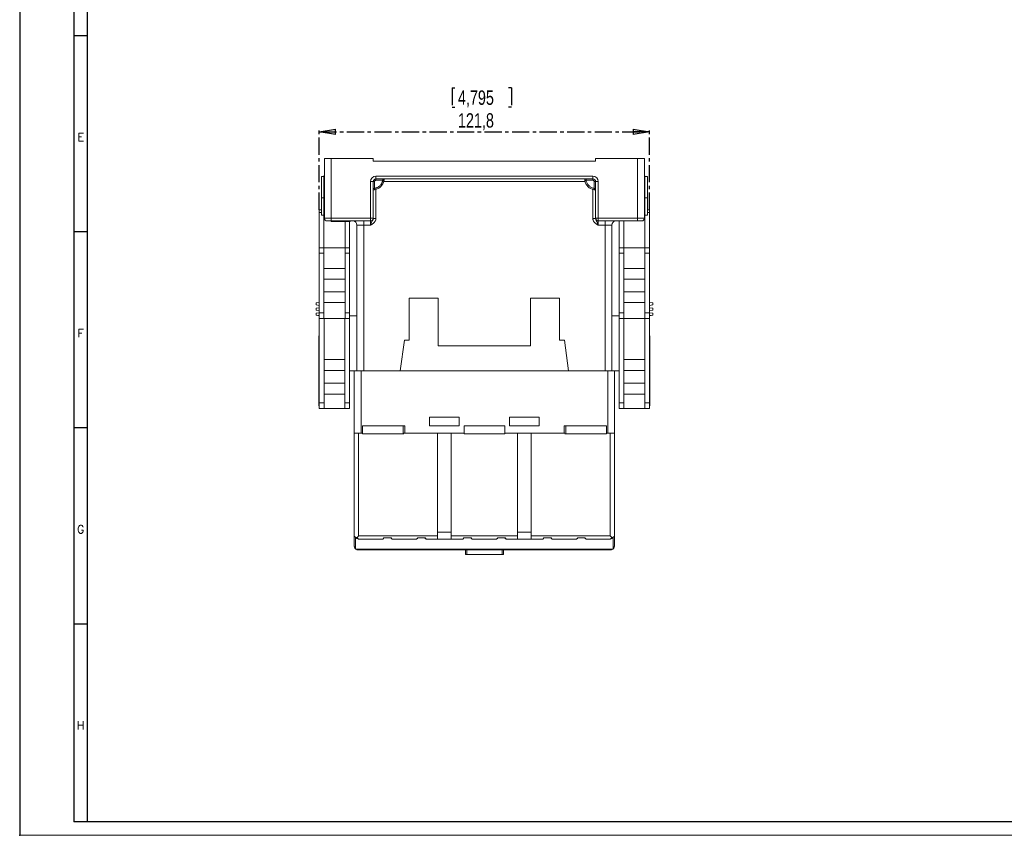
# Model space of a CAD drawing. Header units: millimetres. Extents: x 0 to 841, y 0 to 594.
# Tile 1 of 12: x 0 to 363, y 0 to 301. Entities that reach past the tile are written whole.
import ezdxf

# ---------------------------------------------------------------- set-up
doc = ezdxf.new("R2010")
doc.units = ezdxf.units.MM
doc.header["$PDSIZE"] = -1
doc.linetypes.add('CENTER', pattern=[10.16, 6.35, -1.27, 1.27, -1.27])
doc.layers.add('CENTRO', color=7, linetype='CENTER')
doc.layers.add('FORMATO', color=7, linetype='Continuous')
doc.styles.add('SLDTEXTSTYLE0', font='ROMANS')
doc.styles.add('SLDTEXTSTYLE3', font='TXT', dxfattribs={"width": 0.75})
doc.dimstyles.new('SLDDIMSTYLE0', dxfattribs={"dimtxt": 5.291667, "dimasz": 6, "dimexe": 0, "dimexo": 0.0625, "dimgap": 1.322917, "dimtad": 1, "dimdec": 1, "dimrnd": 1e-09, "dimzin": 12, "dimdsep": 46, "dimtxsty": 'SLDTEXTSTYLE3', "dimblk1": 'CLOSED', "dimblk2": 'CLOSED', "dimsah": 1, "dimcen": 0.09, "dimadec": 0, "dimazin": 3, "dimtfac": 1, "dimtdec": 1, "dimtofl": 0, "dimtmove": 0, "dimatfit": 3, "dimldrblk": 'CLOSED', "dimfxl": 0, "dimfrac": 2, "dimtolj": 1, "dimtzin": 12, "dimarcsym": 0})

# ---------------------------------------------------------------- blocks, each defined once
blk = doc.blocks.new('_CLOSED')
at = {"color": 0, "linetype": 'ByBlock', "lineweight": -2}
for p, q in [((-1, 0.166667), (0, 0)), ((-1, 0.166667), (-1, -0.166667)), ((0, 0), (-1, -0.166667)), ((0, 0), (-1, 0))]:
    blk.add_line(p, q, dxfattribs=at)
blk = doc.blocks.new('_D_6')
at = {"layer": 'CENTRO', "color": 7}
for p, q in [((159.47, 275.61), (159.47, 268.46)), ((159.47, 275.61), (160.54, 275.61)), ((181.35, 275.61), (180.27, 275.61)), ((181.35, 275.61), (181.35, 268.46)), ((159.47, 268.46), (160.54, 268.46)), ((181.35, 268.46), (180.27, 268.46)), ((110.48, 230.62), (110.48, 260.43)), ((110.48, 259.43), (232.28, 259.43)), ((232.28, 230.62), (232.28, 260.43))]:
    blk.add_line(p, q, dxfattribs=at)
at = {"layer": 'CENTRO', "color": 7, "xscale": 6, "yscale": 6, "rotation": 180.0000000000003}
blk.add_blockref('_CLOSED', (110.48, 259.43, -31.73), dxfattribs=at)
at = {"layer": 'CENTRO', "color": 7, "xscale": 6, "yscale": 6}
blk.add_blockref('_CLOSED', (232.28, 259.43, -31.73), dxfattribs=at)
at = {"layer": 'CENTRO', "color": 7, "char_height": 5.292, "attachment_point": 1, "style": 'SLDTEXTSTYLE3'}
for s, insert in [('4,795', (161.61, 274.65)), ('121,8', (161.61, 266.25))]:
    blk.add_mtext(s, dxfattribs=dict(at, insert=insert))

msp = doc.modelspace()

# ---------------------------------------------------------------- linework, layer by layer
at = {"color": 7, "linetype": 'Continuous', "lineweight": 15}
for p, q in [((112.38, 227.52), (112.38, 249.52)), ((114.88, 249.52), (112.38, 249.52)), ((114.88, 227.52), (114.88, 249.52)), ((130.38, 249.52), (114.88, 249.52)), ((130.38, 248.52), (130.38, 249.52)), ((130.38, 248.52), (212.38, 248.52)), ((212.38, 248.52), (212.38, 249.52)), ((212.38, 249.52), (227.88, 249.52)), ((227.88, 249.52), (227.88, 227.52)), ((230.38, 249.52), (227.88, 249.52)), ((230.38, 249.52), (230.38, 227.52)), ((111.25, 242.97), (111.25, 235.09)), ((111.25, 242.97), (112.15, 242.97)), ((112.38, 243.22), (112.15, 243.22)), ((112.15, 243.22), (112.15, 236.02)), ((129.38, 227.52), (129.38, 241.02)), ((129.38, 241.02), (130.38, 241.02)), ((130.38, 227.52), (130.38, 241.02)), ((130.38, 241.02), (130.88, 241.02)), ((130.88, 241.02), (130.88, 238.56)), ((131.38, 243.02), (211.38, 243.02)), ((131.38, 243.02), (131.38, 242.02)), ((131.38, 242.02), (211.38, 242.02)), ((131.38, 241.52), (131.38, 242.02)), ((133.85, 241.52), (131.38, 241.52)), ((211.38, 241.52), (208.92, 241.52)), ((211.38, 243.02), (211.38, 242.02)), ((211.38, 242.02), (211.38, 241.52)), ((211.88, 238.56), (211.88, 241.02)), ((211.88, 241.02), (212.38, 241.02)), ((212.38, 241.02), (213.38, 241.02)), ((212.38, 241.02), (212.38, 227.52)), ((213.38, 241.02), (213.38, 227.52)), ((230.38, 243.22), (230.61, 243.22)), ((230.61, 243.22), (230.61, 236.02)), ((231.51, 242.97), (230.61, 242.97)), ((231.51, 235.09), (231.51, 242.97)), ((112.15, 235.09), (111.25, 235.09)), ((111.25, 228.67), (111.25, 235.09)), ((112.15, 236.02), (112.38, 236.02)), ((112.15, 236.02), (112.15, 216.62)), ((230.61, 236.02), (230.38, 236.02)), ((230.61, 216.62), (230.61, 236.02)), ((231.51, 235.09), (230.61, 235.09)), ((231.51, 235.09), (231.51, 228.67)), ((111.25, 230.62), (110.48, 230.62)), ((110.48, 229.62), (110.48, 230.62)), ((110.48, 216.62), (110.48, 229.62)), ((231.51, 230.62), (232.28, 230.62)), ((232.28, 230.62), (232.28, 229.62)), ((232.28, 229.62), (232.28, 216.62)), ((111.25, 228.67), (112.15, 228.67)), ((112.38, 227.52), (114.88, 227.52)), ((113.38, 226.52), (114.88, 226.52)), ((114.88, 227.52), (129.38, 227.52)), ((114.88, 226.52), (114.88, 227.52)), ((114.88, 226.52), (129.38, 226.52)), ((114.9, 226.32), (114.9, 226.52)), ((114.9, 226.32), (118.38, 226.32)), ((118.38, 226.32), (118.38, 226.52)), ((118.38, 226.32), (121.87, 226.32)), ((120.01, 226.32), (120.01, 216.62)), ((121.68, 226.32), (121.68, 216.62)), ((121.87, 226.32), (121.87, 226.52)), ((126.88, 226.52), (126.88, 225.02)), ((129.38, 226.52), (129.38, 227.52)), ((129.38, 227.52), (130.38, 227.52)), ((129.38, 226.52), (129.38, 225.02)), ((130.38, 227.47), (130.38, 227.52)), ((130.42, 227.47), (130.38, 227.47)), ((212.38, 227.47), (212.35, 227.47)), ((212.38, 227.52), (213.38, 227.52)), ((212.38, 227.47), (212.38, 227.52)), ((213.38, 227.52), (227.88, 227.52)), ((213.38, 227.52), (213.38, 226.52)), ((213.38, 226.52), (227.88, 226.52)), ((213.38, 225.02), (213.38, 226.52)), ((215.88, 226.52), (215.88, 225.02)), ((221.08, 226.52), (221.08, 216.62)), ((222.75, 216.62), (222.75, 226.52)), ((227.88, 227.52), (230.38, 227.52)), ((227.88, 227.52), (227.88, 226.52)), ((227.88, 226.52), (229.38, 226.52)), ((230.61, 228.67), (231.51, 228.67)), ((126.88, 225.02), (124.38, 225.02)), ((124.38, 171.22), (124.38, 225.02)), ((129.38, 225.02), (126.88, 225.02)), ((215.88, 225.02), (213.38, 225.02)), ((218.38, 225.02), (215.88, 225.02)), ((218.38, 225.02), (218.38, 171.22)), ((110.48, 216.62), (112.18, 216.62)), ((110.48, 214.62), (110.48, 216.62)), ((112.18, 214.62), (110.48, 214.62)), ((110.48, 192.62), (110.48, 214.62)), ((112.18, 216.62), (112.18, 214.62)), ((119.98, 216.62), (112.18, 216.62)), ((112.18, 214.62), (112.18, 192.62)), ((119.98, 216.62), (121.68, 216.62)), ((119.98, 214.62), (119.98, 216.62)), ((121.68, 214.62), (119.98, 214.62)), ((119.98, 192.62), (119.98, 214.62)), ((121.68, 216.62), (121.68, 214.62)), ((121.68, 192.62), (121.68, 214.62)), ((221.08, 216.62), (222.78, 216.62)), ((221.08, 214.62), (221.08, 216.62)), ((222.78, 214.62), (221.08, 214.62)), ((221.08, 192.62), (221.08, 214.62)), ((222.78, 216.62), (222.78, 214.62)), ((222.78, 216.62), (230.58, 216.62)), ((222.78, 192.62), (222.78, 214.62)), ((230.58, 214.62), (230.58, 216.62)), ((230.58, 216.62), (232.28, 216.62)), ((232.28, 214.62), (230.58, 214.62)), ((230.58, 214.62), (230.58, 192.62)), ((232.28, 216.62), (232.28, 214.62)), ((232.28, 192.62), (232.28, 214.62)), ((112.18, 209.02), (119.98, 209.02)), ((222.78, 209.02), (230.58, 209.02)), ((119.98, 205.02), (112.18, 205.02)), ((230.58, 205.02), (222.78, 205.02)), ((112.18, 200.42), (119.98, 200.42)), ((222.78, 200.42), (230.58, 200.42)), ((110.48, 196.45), (109.28, 196.3)), ((109.28, 196.28), (110.48, 196.4)), ((109.28, 196.28), (109.28, 196.3)), ((109.28, 196.28), (109.28, 195.55)), ((119.98, 196.42), (112.18, 196.42)), ((143.63, 198.02), (154.38, 198.02)), ((143.63, 182.52), (143.63, 198.02)), ((154.38, 198.02), (154.38, 180.52)), ((188.38, 198.02), (199.13, 198.02)), ((188.38, 180.52), (188.38, 198.02)), ((199.13, 198.02), (199.13, 182.52)), ((230.58, 196.42), (222.78, 196.42)), ((233.48, 196.3), (232.28, 196.45)), ((233.48, 196.28), (232.28, 196.4)), ((233.48, 196.28), (233.48, 196.3)), ((233.48, 195.55), (233.48, 196.28)), ((109.28, 195.55), (110.48, 195.4)), ((109.28, 194.35), (110.48, 194.5)), ((109.28, 194.35), (109.28, 193.69)), ((109.28, 193.69), (110.48, 193.54)), ((109.28, 192.5), (110.48, 192.64)), ((109.28, 192.5), (109.28, 191.76)), ((110.48, 192.62), (112.18, 192.62)), ((110.48, 190.62), (110.48, 192.62)), ((112.18, 192.62), (112.18, 190.62)), ((119.98, 192.62), (121.68, 192.62)), ((119.98, 190.62), (119.98, 192.62)), ((121.68, 192.62), (121.68, 190.62)), ((221.08, 192.62), (222.78, 192.62)), ((221.08, 190.62), (221.08, 192.62)), ((222.78, 192.62), (222.78, 190.62)), ((230.58, 192.62), (232.28, 192.62)), ((230.58, 190.62), (230.58, 192.62)), ((233.48, 195.55), (232.28, 195.4)), ((233.48, 194.35), (232.28, 194.5)), ((233.48, 193.69), (232.28, 193.54)), ((233.48, 192.5), (232.28, 192.64)), ((232.28, 192.62), (232.28, 190.62)), ((233.48, 193.69), (233.48, 194.35)), ((233.48, 191.76), (233.48, 192.5)), ((109.28, 191.76), (110.48, 191.64)), ((109.28, 191.74), (109.28, 191.76)), ((109.28, 191.74), (110.48, 191.59)), ((112.18, 190.62), (110.48, 190.62)), ((110.48, 159.42), (110.48, 190.62)), ((112.18, 190.62), (119.98, 190.62)), ((112.23, 190.62), (112.23, 159.42)), ((119.93, 159.42), (119.93, 190.62)), ((121.68, 190.62), (119.98, 190.62)), ((121.68, 191.52), (124.38, 191.52)), ((121.68, 190.62), (121.68, 171.22)), ((221.08, 191.52), (218.38, 191.52)), ((222.78, 190.62), (221.08, 190.62)), ((221.08, 190.62), (221.08, 171.22)), ((230.58, 190.62), (222.78, 190.62)), ((222.83, 159.42), (222.83, 190.62)), ((230.53, 190.62), (230.53, 159.42)), ((232.28, 190.62), (230.58, 190.62)), ((233.48, 191.76), (232.28, 191.64)), ((232.28, 191.59), (233.48, 191.74)), ((232.28, 159.42), (232.28, 190.62)), ((233.48, 191.74), (233.48, 191.76)), ((110.38, 183.17), (110.38, 184.17)), ((110.38, 184.17), (110.48, 184.17)), ((110.38, 183.17), (110.48, 183.17)), ((110.38, 159.42), (110.38, 183.17)), ((140.38, 171.22), (141.88, 182.52)), ((141.88, 182.52), (143.63, 182.52)), ((199.13, 182.52), (200.88, 182.52)), ((200.88, 182.52), (202.38, 171.22)), ((232.38, 184.17), (232.28, 184.17)), ((232.38, 183.17), (232.28, 183.17)), ((232.38, 184.17), (232.38, 183.17)), ((232.38, 183.17), (232.38, 159.42)), ((154.38, 180.52), (188.38, 180.52)), ((112.23, 175.39), (119.93, 175.39)), ((222.83, 175.39), (230.53, 175.39)), ((119.93, 171.39), (112.23, 171.39)), ((121.68, 159.42), (121.68, 171.22)), ((123.38, 171.22), (121.68, 171.22)), ((123.38, 171.22), (123.38, 148.22)), ((125.88, 171.22), (123.38, 171.22)), ((125.88, 171.22), (125.88, 148.22)), ((216.88, 171.22), (125.88, 171.22)), ((216.88, 171.22), (216.88, 148.22)), ((219.38, 171.22), (216.88, 171.22)), ((219.38, 171.22), (219.38, 148.22)), ((221.08, 171.22), (219.38, 171.22)), ((221.08, 159.42), (221.08, 171.22)), ((230.53, 171.39), (222.83, 171.39)), ((112.23, 166.69), (119.93, 166.69)), ((222.83, 166.69), (230.53, 166.69)), ((119.93, 162.69), (112.23, 162.69)), ((230.53, 162.69), (222.83, 162.69)), ((110.38, 159.42), (110.48, 159.42)), ((110.38, 158.42), (110.38, 159.42)), ((110.38, 158.42), (110.48, 158.42)), ((110.48, 159.42), (112.23, 159.42)), ((110.48, 157.42), (110.48, 159.42)), ((112.23, 157.42), (110.48, 157.42)), ((112.23, 159.42), (112.23, 157.42)), ((112.23, 157.42), (119.93, 157.42)), ((119.93, 159.42), (121.68, 159.42)), ((119.93, 157.42), (119.93, 159.42)), ((121.68, 157.42), (119.93, 157.42)), ((121.68, 159.42), (121.68, 157.42)), ((221.08, 159.42), (222.83, 159.42)), ((221.08, 157.42), (221.08, 159.42)), ((222.83, 157.42), (221.08, 157.42)), ((222.83, 159.42), (222.83, 157.42)), ((230.53, 157.42), (222.83, 157.42)), ((230.53, 159.42), (232.28, 159.42)), ((230.53, 157.42), (230.53, 159.42)), ((232.28, 157.42), (230.53, 157.42)), ((232.28, 159.42), (232.28, 157.42)), ((232.38, 159.42), (232.28, 159.42)), ((232.38, 158.42), (232.28, 158.42)), ((232.38, 159.42), (232.38, 158.42)), ((151.13, 154.22), (162.13, 154.22)), ((151.13, 151.02), (151.13, 154.22)), ((162.13, 154.22), (162.13, 151.02)), ((180.63, 154.22), (191.63, 154.22)), ((180.63, 151.02), (180.63, 154.22)), ((191.63, 154.22), (191.63, 151.02)), ((126.38, 151.02), (126.38, 148.02)), ((126.38, 151.02), (141.38, 151.02)), ((141.38, 151.02), (141.38, 148.02)), ((141.38, 151.02), (141.68, 151.02)), ((141.68, 151.02), (142.02, 151.02)), ((142.02, 151.02), (142.02, 148.22)), ((162.13, 151.02), (151.13, 151.02)), ((163.88, 151.02), (163.88, 148.02)), ((163.88, 151.02), (178.88, 151.02)), ((178.88, 151.02), (178.88, 148.02)), ((191.63, 151.02), (180.63, 151.02)), ((200.75, 151.02), (201.09, 151.02)), ((200.75, 148.22), (200.75, 151.02)), ((201.38, 151.02), (201.09, 151.02)), ((201.38, 148.02), (201.38, 151.02)), ((216.38, 151.02), (201.38, 151.02)), ((216.38, 148.02), (216.38, 151.02)), ((123.38, 110.38), (123.38, 148.22)), ((124.98, 148.22), (123.38, 148.22)), ((124.98, 110.38), (124.98, 148.22)), ((126.38, 148.22), (124.98, 148.22)), ((125.88, 148.22), (126.38, 148.22)), ((126.38, 148.02), (141.38, 148.02)), ((141.38, 148.02), (141.68, 148.02)), ((154.13, 148.22), (141.68, 148.22)), ((142.02, 148.22), (154.13, 148.22)), ((154.13, 148.22), (154.13, 111.72)), ((154.13, 148.22), (159.13, 148.22)), ((159.13, 148.22), (159.13, 111.72)), ((163.88, 148.22), (159.13, 148.22)), ((163.88, 148.02), (178.88, 148.02)), ((183.63, 148.22), (178.88, 148.22)), ((183.63, 148.22), (183.63, 111.72)), ((188.63, 148.22), (183.63, 148.22)), ((188.63, 148.22), (188.63, 111.72)), ((201.09, 148.22), (188.63, 148.22)), ((188.63, 148.22), (200.75, 148.22)), ((201.38, 148.02), (201.09, 148.02)), ((216.38, 148.02), (201.38, 148.02)), ((217.78, 148.22), (216.38, 148.22)), ((216.88, 148.22), (216.38, 148.22)), ((217.78, 148.22), (217.78, 110.38)), ((219.38, 148.22), (217.78, 148.22)), ((219.38, 148.22), (219.38, 110.38)), ((123.38, 106.82), (123.38, 110.38)), ((123.85, 109.92), (123.85, 105.52)), ((154.13, 110.38), (124.98, 110.38)), ((133.88, 109.25), (124.98, 109.25)), ((137.08, 109.72), (134.19, 109.72)), ((137.38, 109.25), (146.38, 109.25)), ((149.58, 109.72), (146.69, 109.72)), ((154.13, 109.25), (149.88, 109.25)), ((159.13, 111.72), (154.13, 111.72)), ((154.13, 111.72), (154.13, 109.25)), ((159.13, 109.25), (154.13, 109.25)), ((159.13, 109.25), (159.13, 111.72)), ((159.13, 110.38), (183.63, 110.38)), ((163.38, 109.25), (159.13, 109.25)), ((163.69, 109.72), (166.58, 109.72)), ((166.88, 109.25), (175.88, 109.25)), ((176.19, 109.72), (179.08, 109.72)), ((183.63, 109.25), (179.38, 109.25)), ((188.63, 111.72), (183.63, 111.72)), ((183.63, 111.72), (183.63, 109.25)), ((188.63, 109.25), (183.63, 109.25)), ((188.63, 111.72), (188.63, 109.25)), ((188.63, 110.38), (217.78, 110.38)), ((188.63, 109.25), (192.88, 109.25)), ((193.19, 109.72), (196.08, 109.72)), ((196.38, 109.25), (205.38, 109.25)), ((205.69, 109.72), (208.58, 109.72)), ((217.78, 109.25), (208.88, 109.25)), ((218.92, 109.92), (218.92, 105.52)), ((219.38, 110.38), (219.38, 106.82)), ((218.92, 105.52), (123.85, 105.52)), ((133.88, 105.51), (125.23, 105.51)), ((133.88, 105.51), (133.88, 105.52)), ((134.38, 105.22), (134.38, 105.52)), ((136.88, 105.52), (136.88, 105.22)), ((137.38, 105.52), (137.38, 105.51)), ((137.38, 105.51), (146.38, 105.51)), ((146.38, 105.51), (146.38, 105.52)), ((146.88, 105.52), (146.88, 105.22)), ((149.38, 105.52), (149.38, 105.22)), ((149.88, 105.51), (149.88, 105.52)), ((163.38, 105.51), (149.88, 105.51)), ((163.38, 105.51), (163.38, 105.52)), ((163.88, 105.52), (163.88, 105.22)), ((166.38, 105.52), (166.38, 105.22)), ((166.88, 105.52), (166.88, 105.51)), ((166.88, 105.51), (175.88, 105.51)), ((175.88, 105.51), (175.88, 105.52)), ((176.38, 105.52), (176.38, 105.22)), ((178.88, 105.22), (178.88, 105.52)), ((179.38, 105.51), (179.38, 105.52)), ((181.96, 105.51), (179.38, 105.51)), ((181.96, 105.51), (181.97, 105.52)), ((190.3, 105.52), (190.31, 105.51)), ((192.88, 105.51), (190.31, 105.51)), ((192.88, 105.51), (192.88, 105.52)), ((193.38, 105.52), (193.38, 105.22)), ((195.88, 105.52), (195.88, 105.22)), ((196.38, 105.52), (196.38, 105.51)), ((196.38, 105.51), (205.38, 105.51)), ((205.38, 105.51), (205.38, 105.52)), ((205.88, 105.52), (205.88, 105.22)), ((208.38, 105.22), (208.38, 105.52)), ((208.88, 105.52), (208.88, 105.51)), ((208.88, 105.51), (217.54, 105.51)), ((217.54, 105.22), (217.54, 105.51)), ((134.34, 105.22), (125.23, 105.22)), ((134.34, 105.22), (134.38, 105.22)), ((136.88, 105.22), (134.38, 105.22)), ((136.93, 105.22), (136.88, 105.22)), ((146.84, 105.22), (136.93, 105.22)), ((146.88, 105.22), (146.84, 105.22)), ((149.38, 105.22), (146.88, 105.22)), ((149.38, 105.22), (149.43, 105.22)), ((163.84, 105.22), (149.43, 105.22)), ((163.84, 105.22), (163.88, 105.22)), ((166.38, 105.22), (163.88, 105.22)), ((164.38, 103.52), (164.38, 105.22)), ((164.38, 103.52), (164.88, 103.52)), ((177.88, 103.52), (164.88, 103.52)), ((166.43, 105.22), (166.38, 105.22)), ((176.34, 105.22), (166.43, 105.22)), ((176.38, 105.22), (176.34, 105.22)), ((178.88, 105.22), (176.38, 105.22)), ((177.88, 103.52), (178.38, 103.52)), ((178.38, 105.22), (178.38, 103.52)), ((178.88, 105.22), (178.93, 105.22)), ((181.82, 105.22), (178.93, 105.22)), ((193.34, 105.22), (190.45, 105.22)), ((193.34, 105.22), (193.38, 105.22)), ((195.88, 105.22), (193.38, 105.22)), ((195.88, 105.22), (195.93, 105.22)), ((195.93, 105.22), (205.84, 105.22)), ((205.84, 105.22), (205.88, 105.22)), ((208.38, 105.22), (205.88, 105.22)), ((208.38, 105.22), (208.43, 105.22)), ((217.54, 105.22), (208.43, 105.22))]:
    msp.add_line(p, q, dxfattribs=at)
at = {"color": 8, "linetype": 'Continuous', "lineweight": 15}
for p, q in [((208.51, 241.02), (134.26, 241.02)), ((131.38, 238.15), (131.38, 227.47)), ((211.38, 227.47), (211.38, 238.15)), ((111.25, 229.62), (110.48, 229.62)), ((231.51, 229.62), (232.28, 229.62)), ((126.88, 171.22), (126.88, 225.02)), ((215.88, 171.22), (215.88, 225.02)), ((164.88, 105.22), (164.88, 103.52)), ((177.88, 103.52), (177.88, 105.22))]:
    msp.add_line(p, q, dxfattribs=at)
at = {"color": 7, "linetype": 'Continuous', "lineweight": 15, "flags": 128}
for points in [[(124.37, 109.77), (124.57, 109.97), (124.78, 110.17), (124.98, 110.38)], [(218.4, 109.77), (218.2, 109.97), (217.99, 110.17), (217.78, 110.38)], [(190.45, 105.22), (190.39, 105.23), (190.35, 105.23)]]:
    msp.add_lwpolyline(points, dxfattribs=at)
at = {"color": 7, "linetype": 'Continuous', "lineweight": 15}
for centre, radius, start, end in [((131.38, 241.02), 2, 90, 180), ((131.38, 241.02), 1, 90, 180), ((130.38, 242.02), 4, 278.2132, 351.7868), ((212.38, 242.02), 4, 188.2132, 261.7868), ((211.38, 241.02), 2, 360, 90), ((211.38, 241.02), 1, 0, 90), ((113.38, 227.52), 1, 180, 270), ((122.88, 225.02), 1.5, 360, 90), ((129.38, 227.52), 1, 270, 0), ((213.38, 227.52), 1, 180, 270), ((219.88, 225.02), 1.5, 90, 180), ((229.38, 227.52), 1, 270, 360), ((124.39, 106.87), 1, 182.7971, 237.9255), ((124.98, 106.82), 1.6, 180, 225), ((124.98, 106.82), 1.6, 234.3409, 270), ((182.1, 106.03), 0.533, 255.4451, 287.3359), ((190.17, 106.03), 0.533, 252.6641, 284.5549), ((217.78, 106.82), 1.6, 270, 305.6591), ((218.38, 106.87), 1, 302.0745, 357.2029), ((217.78, 106.82), 1.6, 315, 0), ((181.82, 105.66), 0.442, 270.0085, 288.588)]:
    msp.add_arc(centre, radius, start, end, dxfattribs=at)
for centre, major_axis, ratio, start_param, end_param in [((124.98, 110.38), (1.6, 0), 0.414214, 3.141593, 3.926991), ((124.98, 110.38), (1.6, 0), 0.414214, 3.926991, 4.319632), ((124.98, 111.52), (0, 2.26), 0.707107, 2.356194, 3.141593), ((124.98, 110.38), (-1.48, 1.48), 0.414214, 1.570807, 1.963495), ((133.88, 109.96), (0, -0.707), 0.707107, 0, 1.226793), ((137.38, 109.96), (0, 0.707), 0.707107, 1.914799, 3.141593), ((146.38, 109.96), (0, -0.707), 0.707107, 0, 1.226793), ((149.88, 109.96), (0, 0.707), 0.707107, 1.914799, 3.141593), ((163.38, 109.96), (0, -0.707), 0.707107, 0, 1.226793), ((166.88, 109.96), (0, 0.707), 0.707107, 1.914799, 3.141593), ((175.88, 109.96), (0, -0.707), 0.707107, 0, 1.226793), ((179.38, 109.96), (0, 0.707), 0.707107, 1.914799, 3.141593), ((192.88, 109.96), (0, -0.707), 0.707107, 0, 1.226793), ((196.38, 109.96), (0, 0.707), 0.707107, 1.914799, 3.141593), ((205.38, 109.96), (0, -0.707), 0.707107, 0, 1.226793), ((208.88, 109.96), (0, 0.707), 0.707107, 1.914799, 3.141593), ((217.78, 111.52), (0, -2.26), 0.707107, 0, 0.785398), ((217.78, 110.38), (1.48, 1.48), 0.414214, 4.31969, 4.712378), ((217.78, 110.38), (1.6, 0), 0.414214, 5.105146, 5.497787), ((217.78, 110.38), (1.6, 0), 0.414214, 5.497787, 6.283185)]:
    msp.add_ellipse(centre, major_axis=major_axis, ratio=ratio, start_param=start_param, end_param=end_param, dxfattribs=at)
for points, knots in [([(131.38, 241.52), (131.36, 241.52), (131.32, 241.52), (131.26, 241.51), (131.19, 241.48), (131.11, 241.44), (131.03, 241.38), (130.96, 241.3), (130.92, 241.21), (130.89, 241.12), (130.89, 241.05), (130.88, 241.02)], [0, 0, 0, 0, 0.0801709, 0.1598011, 0.2401143, 0.3685935, 0.5000676, 0.6285481, 0.7600236, 0.8786295, 1, 1, 1, 1]), ([(130.88, 238.56), (130.95, 238.57), (131.07, 238.59), (131.25, 238.63), (131.46, 238.69), (131.7, 238.77), (132.04, 238.93), (132.44, 239.17), (132.87, 239.54), (133.24, 239.96), (133.48, 240.37), (133.63, 240.71), (133.73, 240.97), (133.8, 241.24), (133.83, 241.43), (133.85, 241.52)], [0, 0, 0, 0, 0.041709, 0.083358, 0.125066, 0.187529, 0.250115, 0.375062, 0.500009, 0.624956, 0.749904, 0.812366, 0.874952, 0.937415, 1, 1, 1, 1]), ([(134.12, 242.02), (134.1, 242.01), (134.02, 241.98), (133.92, 241.98), (133.85, 241.98)], [0, 0, 0, 0, 0.272753, 1, 1, 1, 1]), ([(134.34, 241.45), (134.34, 241.45), (134.29, 241.46), (134.11, 241.48), (133.98, 241.5), (133.85, 241.52)], [0, 0, 0, 0, 0.5, 0.5, 1, 1, 1, 1]), ([(134.19, 242.02), (134.19, 242.02), (134.16, 241.97), (134.12, 241.94), (134.07, 241.9)], [0, 0, 0, 0, 0.009312, 1, 1, 1, 1]), ([(134.24, 241.87), (134.26, 241.89), (134.3, 241.92), (134.35, 241.96), (134.37, 242), (134.38, 242.02), (134.38, 242.02)], [0, 0, 0, 0, 0.324721, 0.649344, 0.974117, 1, 1, 1, 1]), ([(134.3, 241.45), (134.31, 241.51), (134.33, 241.63), (134.35, 241.8), (134.35, 241.94), (134.35, 242), (134.34, 242.02)], [0, 0, 0, 0, 0.295629, 0.590222, 0.879842, 1, 1, 1, 1]), ([(134.34, 241.45), (134.35, 241.48), (134.36, 241.55), (134.37, 241.65), (134.38, 241.74), (134.38, 241.84), (134.38, 241.93), (134.38, 241.99), (134.38, 242.02)], [0, 0, 0, 0, 0.166673, 0.333377, 0.500072, 0.666703, 0.833319, 1, 1, 1, 1]), ([(208.39, 242.02), (208.4, 242), (208.42, 241.97), (208.47, 241.92), (208.51, 241.89), (208.53, 241.87)], [0, 0, 0, 0, 0.3292744, 0.6645838, 1, 1, 1, 1]), ([(208.39, 242.02), (208.4, 242), (208.41, 241.98), (208.42, 241.97), (208.42, 241.97)], [0, 0, 0, 0, 0.9928236, 1, 1, 1, 1]), ([(208.42, 242.02), (208.42, 242), (208.42, 241.94), (208.42, 241.8), (208.44, 241.63), (208.46, 241.51), (208.46, 241.45)], [0, 0, 0, 0, 0.119514, 0.409272, 0.704205, 1, 1, 1, 1]), ([(208.46, 241.46), (208.44, 241.45), (208.43, 241.45), (208.43, 241.45), (208.43, 241.45)], [1.1781146, 1.1781146, 1.1781146, 1.1781146, 1.5592114, 1.5708012, 1.5708012, 1.5708012, 1.5708012]), ([(211.88, 238.56), (211.51, 238.61), (211.15, 238.72), (210.48, 239.06), (210.17, 239.28), (209.65, 239.81), (209.42, 240.12), (209.09, 240.79), (208.97, 241.15), (208.92, 241.52)], [0, 0, 0, 0, 0.25, 0.25, 0.5, 0.5, 0.75, 0.75, 1, 1, 1, 1]), ([(211.88, 241.02), (211.88, 241.04), (211.88, 241.09), (211.87, 241.15), (211.84, 241.22), (211.8, 241.3), (211.74, 241.38), (211.66, 241.44), (211.58, 241.49), (211.48, 241.52), (211.42, 241.52), (211.38, 241.52)], [0, 0, 0, 0, 0.0836038, 0.1665153, 0.2501191, 0.3736515, 0.5000794, 0.6236118, 0.7500397, 0.8735721, 1, 1, 1, 1]), ([(130.39, 238.03), (130.41, 238.04), (130.44, 238.06), (130.49, 238.1), (130.52, 238.15), (130.53, 238.17)], [0, 0, 0, 0, 0.329338, 0.6646182, 1, 1, 1, 1]), ([(130.39, 238.06), (130.4, 238.06), (130.47, 238.06), (130.6, 238.06), (130.78, 238.07), (130.9, 238.09), (130.96, 238.1)], [0, 0, 0, 0, 0.119502, 0.409261, 0.7042, 1, 1, 1, 1]), ([(130.39, 238.03), (130.41, 238.04), (130.42, 238.04), (130.44, 238.06), (130.44, 238.06)], [0, 0, 0, 0, 0.992806, 1, 1, 1, 1]), ([(130.95, 238.1), (130.95, 238.08), (130.96, 238.06), (130.96, 238.06), (130.96, 238.06)], [1.1781157, 1.1781157, 1.1781157, 1.1781157, 1.5592114, 1.5708012, 1.5708012, 1.5708012, 1.5708012]), ([(130.96, 238.06), (130.96, 238.06), (130.96, 238.06), (130.95, 238.08), (130.95, 238.1)], [1.1781134, 1.1781134, 1.1781134, 1.1781134, 1.1897064, 1.570802, 1.570802, 1.570802, 1.570802]), ([(211.81, 238.06), (211.81, 238.06), (211.81, 238.06), (211.82, 238.11), (211.85, 238.3), (211.87, 238.47), (211.88, 238.56), (211.88, 238.56)], [0.000005, 0.000005, 0.000005, 0.000005, 0.011853, 0.527551, 1.043249, 1.558947, 1.57079, 1.57079, 1.57079, 1.57079]), ([(211.81, 238.1), (211.87, 238.09), (211.99, 238.07), (212.17, 238.06), (212.3, 238.06), (212.37, 238.06), (212.38, 238.06)], [0, 0, 0, 0, 0.295631, 0.590224, 0.879847, 1, 1, 1, 1]), ([(212.38, 238.02), (212.36, 238.02), (212.3, 238.02), (212.2, 238.02), (212.09, 238.03), (211.96, 238.04), (211.86, 238.06), (211.81, 238.06)], [0, 0, 0, 0, 0.166413, 0.332721, 0.500007, 0.748801, 1, 1, 1, 1]), ([(212.24, 238.17), (212.25, 238.15), (212.28, 238.1), (212.33, 238.06), (212.36, 238.03), (212.38, 238.03), (212.39, 238.03)], [0, 0, 0, 0, 0.324723, 0.649347, 0.974119, 1, 1, 1, 1]), ([(212.38, 238.22), (212.38, 238.22), (212.34, 238.25), (212.3, 238.29), (212.26, 238.34)], [0, 0, 0, 0, 0.0092899, 1, 1, 1, 1]), ([(212.38, 238.29), (212.37, 238.31), (212.34, 238.39), (212.34, 238.48), (212.34, 238.55)], [0, 0, 0, 0, 0.2727441, 1, 1, 1, 1]), ([(131.38, 227.47), (131.38, 227.42), (131.38, 227.33), (131.37, 227.19), (131.34, 227.05), (131.31, 226.92), (131.27, 226.78), (131.19, 226.57), (131.04, 226.28), (130.78, 225.95), (130.47, 225.66), (130.19, 225.46), (129.95, 225.31), (129.76, 225.21), (129.57, 225.11), (129.45, 225.05), (129.38, 225.02)], [0, 0, 0, 0, 0.041986, 0.083631, 0.125111, 0.1666, 0.208278, 0.250318, 0.373069, 0.500461, 0.620457, 0.750411, 0.807551, 0.875114, 0.939901, 1, 1, 1, 1]), ([(213.38, 225.02), (213.29, 225.07), (213.12, 225.15), (212.88, 225.28), (212.6, 225.45), (212.3, 225.66), (211.99, 225.95), (211.73, 226.28), (211.56, 226.61), (211.45, 226.92), (211.4, 227.19), (211.39, 227.38), (211.38, 227.47)], [0, 0, 0, 0, 0.089742, 0.172909, 0.249628, 0.379461, 0.499625, 0.626827, 0.749786, 0.833411, 0.916343, 1, 1, 1, 1]), ([(134.19, 109.72), (134.09, 109.56), (133.99, 109.39), (133.89, 109.25), (133.88, 109.25)], [0, 0, 0, 0, 0.987605, 1, 1, 1, 1]), ([(137.38, 109.25), (137.38, 109.25), (137.28, 109.39), (137.18, 109.56), (137.08, 109.72)], [0, 0, 0, 0, 0.012392, 1, 1, 1, 1]), ([(146.69, 109.72), (146.59, 109.56), (146.49, 109.39), (146.39, 109.25), (146.38, 109.25)], [0, 0, 0, 0, 0.9876048, 1, 1, 1, 1]), ([(149.88, 109.25), (149.88, 109.25), (149.78, 109.39), (149.68, 109.56), (149.58, 109.72)], [0, 0, 0, 0, 0.0123938, 1, 1, 1, 1]), ([(163.69, 109.72), (163.59, 109.56), (163.49, 109.39), (163.39, 109.25), (163.38, 109.25)], [0, 0, 0, 0, 0.987605, 1, 1, 1, 1]), ([(166.88, 109.25), (166.88, 109.25), (166.78, 109.39), (166.68, 109.56), (166.58, 109.72)], [0, 0, 0, 0, 0.012395, 1, 1, 1, 1]), ([(176.19, 109.72), (176.09, 109.56), (175.99, 109.39), (175.89, 109.25), (175.88, 109.25)], [0, 0, 0, 0, 0.987605, 1, 1, 1, 1]), ([(179.38, 109.25), (179.38, 109.25), (179.28, 109.39), (179.18, 109.56), (179.08, 109.72)], [0, 0, 0, 0, 0.012395, 1, 1, 1, 1]), ([(192.88, 109.25), (192.89, 109.25), (192.99, 109.39), (193.09, 109.56), (193.19, 109.72)], [0, 0, 0, 0, 0.0123938, 1, 1, 1, 1]), ([(196.38, 109.25), (196.38, 109.25), (196.28, 109.39), (196.18, 109.56), (196.08, 109.72)], [0, 0, 0, 0, 0.0123952, 1, 1, 1, 1]), ([(205.69, 109.72), (205.59, 109.56), (205.49, 109.39), (205.39, 109.25), (205.38, 109.25)], [0, 0, 0, 0, 0.987608, 1, 1, 1, 1]), ([(208.88, 109.25), (208.88, 109.25), (208.78, 109.39), (208.68, 109.56), (208.58, 109.72)], [0, 0, 0, 0, 0.012395, 1, 1, 1, 1]), ([(124.98, 105.22), (124.91, 105.22), (124.79, 105.23), (124.65, 105.26), (124.56, 105.29), (124.49, 105.32), (124.46, 105.35), (124.46, 105.37), (124.46, 105.4), (124.48, 105.42), (124.49, 105.46), (124.49, 105.5), (124.49, 105.52), (124.49, 105.52)], [0, 0, 0, 0, 0.197531, 0.30602, 0.397734, 0.492743, 0.594581, 0.695476, 0.706112, 0.794098, 0.892616, 0.99429, 1, 1, 1, 1]), ([(125.23, 105.22), (125.23, 105.22), (125.23, 105.23), (125.23, 105.29), (125.23, 105.38), (125.23, 105.47), (125.23, 105.51)], [0, 0, 0, 0, 0.249999, 0.499998, 0.749998, 1, 1, 1, 1]), ([(133.88, 105.51), (133.89, 105.51), (133.98, 105.42), (134.14, 105.29), (134.29, 105.22), (134.33, 105.22), (134.34, 105.22)], [0, 0, 0, 0, 0.006974, 0.5533, 0.908572, 1, 1, 1, 1]), ([(136.93, 105.22), (136.97, 105.23), (137.06, 105.25), (137.24, 105.38), (137.35, 105.48), (137.38, 105.51), (137.38, 105.51)], [0, 0, 0, 0, 0.344973, 0.822858, 0.993032, 1, 1, 1, 1]), ([(146.38, 105.51), (146.39, 105.51), (146.48, 105.42), (146.64, 105.29), (146.79, 105.22), (146.83, 105.22), (146.84, 105.22)], [0, 0, 0, 0, 0.006973, 0.553299, 0.908573, 1, 1, 1, 1]), ([(149.88, 105.51), (149.88, 105.51), (149.79, 105.42), (149.63, 105.29), (149.48, 105.22), (149.44, 105.22), (149.43, 105.22)], [0, 0, 0, 0, 0.006972, 0.553299, 0.908573, 1, 1, 1, 1]), ([(163.38, 105.51), (163.39, 105.51), (163.48, 105.42), (163.64, 105.29), (163.79, 105.22), (163.83, 105.22), (163.84, 105.22)], [0, 0, 0, 0, 0.006972, 0.553299, 0.908573, 1, 1, 1, 1]), ([(166.43, 105.22), (166.47, 105.23), (166.56, 105.25), (166.74, 105.38), (166.85, 105.48), (166.88, 105.51), (166.88, 105.51)], [0, 0, 0, 0, 0.344972, 0.822857, 0.993031, 1, 1, 1, 1]), ([(175.88, 105.51), (175.89, 105.51), (175.98, 105.42), (176.14, 105.29), (176.29, 105.22), (176.33, 105.22), (176.34, 105.22)], [0, 0, 0, 0, 0.006972, 0.5533, 0.908573, 1, 1, 1, 1]), ([(179.38, 105.51), (179.38, 105.51), (179.29, 105.42), (179.13, 105.29), (178.98, 105.22), (178.94, 105.22), (178.93, 105.22)], [0, 0, 0, 0, 0.006972, 0.553299, 0.908573, 1, 1, 1, 1]), ([(181.82, 105.22), (181.83, 105.22), (181.85, 105.23), (181.9, 105.3), (181.94, 105.43), (181.96, 105.51)], [0, 0, 0, 0, 0.182414, 0.501092, 1, 1, 1, 1]), ([(181.97, 105.25), (182.01, 105.26), (182.09, 105.28), (182.2, 105.36), (182.28, 105.43), (182.32, 105.5), (182.33, 105.52)], [0, 0, 0, 0, 0.274954, 0.569318, 0.846636, 1, 1, 1, 1]), ([(189.95, 105.52), (189.97, 105.5), (190.01, 105.43), (190.11, 105.34), (190.23, 105.26), (190.31, 105.24), (190.35, 105.23)], [0, 0, 0, 0, 0.144534, 0.422463, 0.707673, 1, 1, 1, 1]), ([(190.31, 105.51), (190.33, 105.43), (190.37, 105.3), (190.42, 105.23), (190.44, 105.22), (190.45, 105.22)], [0, 0, 0, 0, 0.498907, 0.817755, 1, 1, 1, 1]), ([(192.88, 105.51), (192.89, 105.51), (192.98, 105.42), (193.14, 105.29), (193.29, 105.22), (193.33, 105.22), (193.34, 105.22)], [0, 0, 0, 0, 0.006972, 0.553299, 0.908573, 1, 1, 1, 1]), ([(196.38, 105.51), (196.38, 105.51), (196.29, 105.42), (196.13, 105.29), (195.98, 105.22), (195.94, 105.22), (195.93, 105.22)], [0, 0, 0, 0, 0.006973, 0.553299, 0.908573, 1, 1, 1, 1]), ([(205.38, 105.51), (205.39, 105.51), (205.48, 105.42), (205.64, 105.29), (205.79, 105.22), (205.83, 105.22), (205.84, 105.22)], [0, 0, 0, 0, 0.006972, 0.553299, 0.908572, 1, 1, 1, 1]), ([(208.88, 105.51), (208.88, 105.51), (208.79, 105.42), (208.63, 105.29), (208.48, 105.22), (208.44, 105.22), (208.43, 105.22)], [0, 0, 0, 0, 0.006974, 0.5533, 0.908572, 1, 1, 1, 1]), ([(218.28, 105.52), (218.28, 105.48), (218.28, 105.43), (218.3, 105.4), (218.31, 105.38), (218.31, 105.35), (218.28, 105.32), (218.21, 105.29), (218.12, 105.26), (217.98, 105.23), (217.86, 105.22), (217.78, 105.22)], [0, 0, 0, 0, 0.205411, 0.273516, 0.29349, 0.405004, 0.506881, 0.601988, 0.693721, 0.802332, 1, 1, 1, 1]), ([(124.98, 105.22), (124.99, 105.22), (125, 105.22), (125.06, 105.22), (125.14, 105.22), (125.2, 105.22), (125.23, 105.22)], [0, 0, 0, 0, 0.250755, 0.500265, 0.752997, 1, 1, 1, 1]), ([(190.45, 105.22), (190.43, 105.22), (190.33, 105.22), (189.98, 105.22), (189.41, 105.22), (188.71, 105.22), (187.91, 105.22), (187.04, 105.22), (186.13, 105.22), (185.23, 105.22), (184.36, 105.22), (183.56, 105.22), (182.86, 105.22), (182.29, 105.22), (181.94, 105.22), (181.84, 105.22), (181.82, 105.22)], [0, 0, 0, 0, 0.020761, 0.100675, 0.180527, 0.260399, 0.340266, 0.420135, 0.500003, 0.579872, 0.65974, 0.739607, 0.81948, 0.899331, 0.979246, 1, 1, 1, 1]), ([(217.54, 105.22), (217.57, 105.22), (217.63, 105.22), (217.71, 105.22), (217.77, 105.22), (217.78, 105.22), (217.78, 105.22)], [0, 0, 0, 0, 0.248327, 0.499909, 0.750675, 1, 1, 1, 1])]:
    msp.add_open_spline(points, degree=3, knots=knots, dxfattribs=at)
at = {"color": 8, "linetype": 'Continuous', "lineweight": 15}
for points, knots in [([(133.86, 241.98), (133.86, 241.98), (133.86, 241.98), (133.86, 241.96), (133.87, 241.93), (133.88, 241.87), (133.89, 241.79), (133.88, 241.71), (133.87, 241.61), (133.86, 241.55), (133.85, 241.52)], [0, 0, 0, 0, 0.0004, 0.063115, 0.171354, 0.340032, 0.516395, 0.6707, 0.835509, 1, 1, 1, 1]), ([(208.92, 241.52), (208.92, 241.52), (208.83, 241.51), (208.66, 241.48), (208.52, 241.46), (208.47, 241.46), (208.46, 241.46)], [0.000054, 0.000054, 0.000054, 0.000054, 0.011885, 0.527661, 1.043436, 1.178115, 1.178115, 1.178115, 1.178115]), ([(208.92, 241.52), (208.91, 241.55), (208.9, 241.61), (208.89, 241.71), (208.88, 241.79), (208.89, 241.89), (208.9, 241.95), (208.91, 241.98), (208.91, 241.98), (208.91, 241.98)], [0, 0, 0, 0, 0.164495, 0.329642, 0.483936, 0.660628, 0.937589, 0.9996, 1, 1, 1, 1]), ([(130.88, 238.56), (130.85, 238.55), (130.79, 238.53), (130.7, 238.52), (130.61, 238.52), (130.52, 238.53), (130.46, 238.54), (130.43, 238.55), (130.43, 238.55), (130.43, 238.55)], [0, 0, 0, 0, 0.1645105, 0.329637, 0.4839294, 0.6606271, 0.937591, 0.999601, 1, 1, 1, 1]), ([(130.88, 238.56), (130.89, 238.56), (130.9, 238.47), (130.92, 238.3), (130.94, 238.16), (130.95, 238.11), (130.95, 238.1)], [0.000054, 0.000054, 0.000054, 0.000054, 0.011885, 0.527661, 1.043436, 1.178116, 1.178116, 1.178116, 1.178116]), ([(212.34, 238.55), (212.34, 238.55), (212.34, 238.55), (212.32, 238.54), (212.29, 238.53), (212.23, 238.53), (212.16, 238.52), (212.07, 238.52), (211.98, 238.53), (211.92, 238.55), (211.88, 238.56)], [0, 0, 0, 0, 0.000399, 0.063115, 0.171355, 0.340031, 0.516395, 0.670703, 0.83551, 1, 1, 1, 1]), ([(129.38, 225.02), (129.46, 225.25), (129.61, 225.7), (129.88, 226.28), (130.15, 226.71), (130.33, 227.04), (130.34, 227.2), (130.35, 227.23)], [0, 0, 0, 0, 0.273423, 0.547408, 0.821336, 0.958254, 1, 1, 1, 1]), ([(130.46, 227.47), (130.48, 227.47), (130.58, 227.47), (130.82, 227.47), (131.14, 227.47), (131.33, 227.47), (131.38, 227.47)], [0.392712, 0.392712, 0.392712, 0.392712, 0.576774, 0.9921, 1.407427, 1.570825, 1.570825, 1.570825, 1.570825]), ([(211.38, 227.47), (211.44, 227.47), (211.63, 227.47), (211.95, 227.47), (212.19, 227.47), (212.29, 227.47), (212.31, 227.47)], [0.39271, 0.39271, 0.39271, 0.39271, 0.556075, 0.971367, 1.386659, 1.57082, 1.57082, 1.57082, 1.57082]), ([(212.42, 227.23), (212.43, 227.19), (212.48, 226.81), (212.87, 226.37), (213.15, 225.7), (213.31, 225.25), (213.38, 225.02)], [0, 0, 0, 0, 0.048259, 0.451999, 0.726273, 1, 1, 1, 1])]:
    msp.add_open_spline(points, degree=3, knots=knots, dxfattribs=at)
at = {"color": 7, "linetype": 'Continuous', "lineweight": 15}
msp.add_open_spline([(208.43, 241.45), (208.43, 241.45), (208.44, 241.45), (208.46, 241.46)], degree=3, dxfattribs=at)
at = {"layer": 'FORMATO'}
for p, q in [((0, 594), (0, 0)), ((20, 584), (20, 5)), ((25, 5), (25, 584)), ((25, 294.8), (20, 294.8)), ((25, 222.5), (20, 222.5)), ((25, 150.2), (20, 150.2)), ((25, 77.9), (20, 77.9)), ((25, 5), (20, 5)), ((835.95, 5), (24.95, 5))]:
    msp.add_line(p, q, dxfattribs=at)
at = {"layer": 'FORMATO', "lineweight": 0}
msp.add_line((0, 0), (841, 0), dxfattribs=at)
at = {"layer": 'FORMATO', "color": 7}
msp.add_point((0, 0), dxfattribs=at)

# ---------------------------------------------------------------- texts
at = {"layer": 'FORMATO', "char_height": 3, "attachment_point": 2, "style": 'SLDTEXTSTYLE0'}
for s, insert in [('E', (22.51, 258.94)), ('F', (22.48, 186.64)), ('G', (22.5, 114.34)), ('H', (22.48, 42.04))]:
    msp.add_mtext(s, dxfattribs=dict(at, insert=insert))

# ---------------------------------------------------------------- dimensions: what is measured, and where the dimension line sits
at = {"layer": 'CENTRO', "color": 7}
dim = msp.add_linear_dim(base=(232.28, 259.43), p1=(110.48, 229.62), p2=(232.28, 229.62), dimstyle='SLDDIMSTYLE0', dxfattribs=at)
dim.commit()
dim.dimension.update_dxf_attribs({"geometry": '_D_6', "text_midpoint": (170.41, 259.43), "dimtype": 160})

doc.saveas('drawing.dxf')
